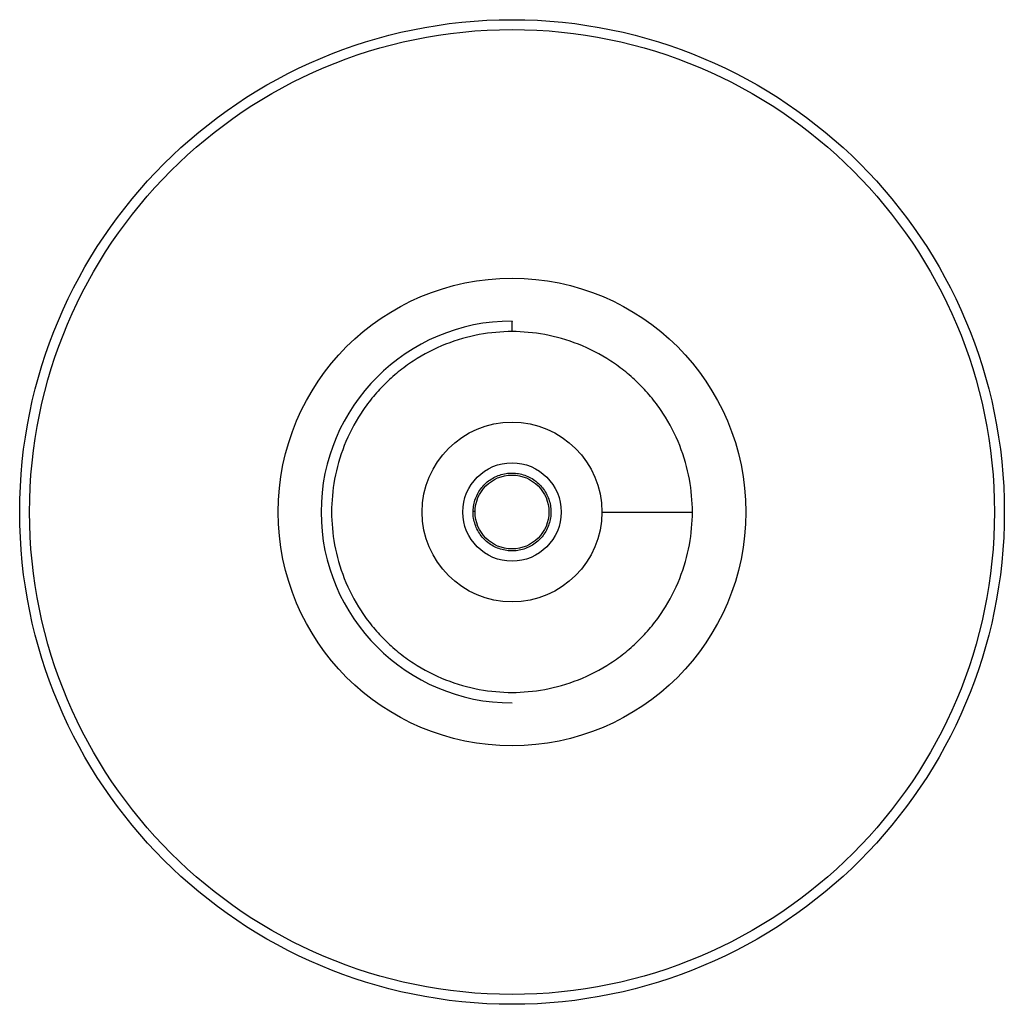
# Paper-space layout '_Superior' of a CAD drawing. Header units: millimetres. Extents: x -277 to 123, y -693 to -293.
import ezdxf

# ---------------------------------------------------------------- set-up
doc = ezdxf.new("R2010")
doc.units = ezdxf.units.MM

psp = doc.layouts.new('_Superior')

# ---------------------------------------------------------------- linework, layer by layer
at = {"color": 7, "linetype": 'Continuous', "lineweight": 25}
for p, q in [((-93.13, -492.85), (-92.32, -492.87)), ((-40.82, -493.23), (-4.04, -493.23))]:
    psp.add_line(p, q, dxfattribs=at)
for radius in [200, 196, 95, 36.5, 20, 15]:
    psp.add_circle((-77.32, -493.23), radius, dxfattribs=at)
psp.add_arc((-77.32, -493.23), 77.55, 90.0005, 270, dxfattribs=at)
at = {"color": 8, "linetype": 'Continuous', "lineweight": 25}
psp.add_open_spline([(-77.32, -419.95), (-77.32, -419.28), (-77.32, -417.9), (-77.32, -416.52), (-77.32, -415.73), (-77.32, -415.77), (-77.32, -415.78)], degree=3, knots=[0, 0, 0, 0, 0.262627, 0.541729, 0.831952, 1, 1, 1, 1], dxfattribs=at)
at = {"color": 7, "linetype": 'Continuous', "lineweight": 25}
for points, knots in [([(-77.32, -419.95), (-81.64, -419.95), (-86.12, -420.33), (-95.19, -422.01), (-99.79, -423.31), (-108.81, -426.88), (-113.23, -429.15), (-119.52, -433.26), (-121.55, -434.75), (-125.47, -437.93), (-127.35, -439.62), (-130.93, -443.2), (-132.63, -445.08), (-135.81, -449), (-137.29, -451.03), (-141.4, -457.32), (-143.67, -461.74), (-147.25, -470.77), (-148.54, -475.36), (-150.22, -484.43), (-150.61, -488.91), (-150.61, -493.23)], [0, 0, 0, 0, 0.125, 0.125, 0.25, 0.25, 0.375, 0.375, 0.4375, 0.4375, 0.5, 0.5, 0.5625, 0.5625, 0.625, 0.625, 0.75, 0.75, 0.875, 0.875, 1, 1, 1, 1]), ([(-4.04, -493.23), (-4.04, -488.91), (-4.42, -484.43), (-6.1, -475.36), (-7.4, -470.77), (-10.97, -461.74), (-13.25, -457.32), (-17.35, -451.03), (-18.84, -449), (-22.02, -445.08), (-23.72, -443.2), (-27.29, -439.62), (-29.17, -437.93), (-33.09, -434.75), (-35.13, -433.26), (-41.41, -429.15), (-45.84, -426.88), (-54.86, -423.31), (-59.45, -422.01), (-68.52, -420.33), (-73, -419.95), (-77.32, -419.95)], [0, 0, 0, 0, 0.125, 0.125, 0.25, 0.25, 0.375, 0.375, 0.4375, 0.4375, 0.5, 0.5, 0.5625, 0.5625, 0.625, 0.625, 0.75, 0.75, 0.875, 0.875, 1, 1, 1, 1]), ([(-93.13, -492.85), (-93.07, -492), (-92.95, -490.29), (-92.24, -487.78), (-91.14, -485.4), (-89.68, -483.26), (-87.9, -481.39), (-85.84, -479.83), (-83.54, -478.61), (-81.05, -477.79), (-78.49, -477.39), (-75.92, -477.41), (-73.37, -477.85), (-70.9, -478.7), (-68.6, -479.95), (-66.57, -481.55), (-64.82, -483.44), (-63.39, -485.6), (-62.33, -487.99), (-61.67, -490.52), (-61.44, -493.09), (-61.63, -495.66), (-62.23, -498.19), (-63.25, -500.6), (-64.64, -502.8), (-66.36, -504.72), (-68.37, -506.35), (-70.63, -507.63), (-73.08, -508.54), (-75.64, -509.02), (-78.21, -509.09), (-80.77, -508.73), (-83.26, -507.96), (-85.6, -506.79), (-87.69, -505.26), (-89.5, -503.42), (-91, -501.31), (-92.14, -498.96), (-92.86, -496.45), (-93.17, -494.39), (-93.1, -493.19), (-93.08, -492.85)], [0, 0, 0, 0, 0.02573, 0.05195, 0.078313, 0.104462, 0.130087, 0.155941, 0.182218, 0.208567, 0.234631, 0.260204, 0.286169, 0.312489, 0.338809, 0.364775, 0.390348, 0.416411, 0.44276, 0.469037, 0.494892, 0.520517, 0.546665, 0.573028, 0.599248, 0.624979, 0.650708, 0.676928, 0.703291, 0.72944, 0.755065, 0.780919, 0.807196, 0.833545, 0.859609, 0.885182, 0.911147, 0.937467, 0.963787, 0.989753, 1, 1, 1, 1]), ([(-150.61, -493.23), (-150.61, -497.55), (-150.22, -502.03), (-148.54, -511.1), (-147.25, -515.69), (-143.67, -524.72), (-141.4, -529.14), (-137.29, -535.43), (-135.81, -537.46), (-132.63, -541.38), (-130.93, -543.26), (-127.35, -546.84), (-125.47, -548.53), (-121.55, -551.71), (-119.52, -553.2), (-113.23, -557.31), (-108.81, -559.58), (-99.79, -563.15), (-95.19, -564.45), (-86.12, -566.13), (-81.64, -566.51), (-73, -566.51), (-68.52, -566.13), (-59.45, -564.45), (-54.86, -563.15), (-45.84, -559.58), (-41.41, -557.31), (-35.13, -553.2), (-33.09, -551.71), (-29.17, -548.53), (-27.29, -546.84), (-23.72, -543.26), (-22.02, -541.38), (-18.84, -537.46), (-17.35, -535.43), (-13.25, -529.14), (-10.97, -524.72), (-7.4, -515.69), (-6.1, -511.1), (-4.42, -502.03), (-4.04, -497.55), (-4.04, -493.23)], [0, 0, 0, 0, 0.0625, 0.0625, 0.125, 0.125, 0.1875, 0.1875, 0.21875, 0.21875, 0.25, 0.25, 0.28125, 0.28125, 0.3125, 0.3125, 0.375, 0.375, 0.4375, 0.4375, 0.5, 0.5, 0.5625, 0.5625, 0.625, 0.625, 0.6875, 0.6875, 0.71875, 0.71875, 0.75, 0.75, 0.78125, 0.78125, 0.8125, 0.8125, 0.875, 0.875, 0.9375, 0.9375, 1, 1, 1, 1])]:
    psp.add_open_spline(points, degree=3, knots=knots, dxfattribs=at)

doc.saveas('drawing.dxf')
